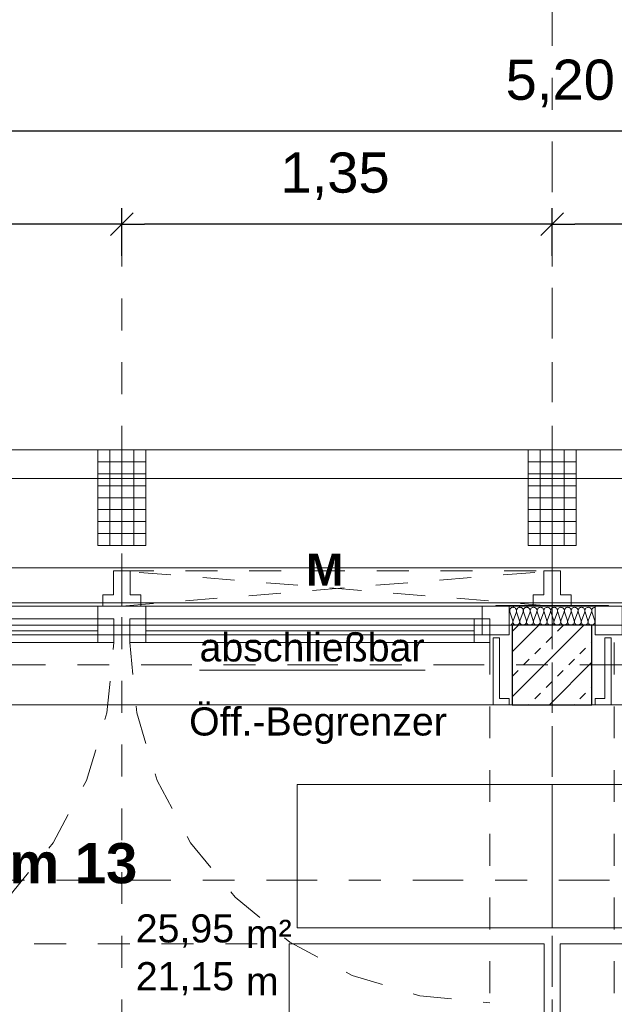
# Model space of a CAD drawing. Header units: metres. Extents: x -45.2 to 14.3, y -31.8 to 10.2.
# Tile 126 of 152: x -12.5 to -10.6, y -1.1 to 2. Entities that reach past the tile are written whole.
import ezdxf

# ---------------------------------------------------------------- set-up
doc = ezdxf.new("R2010")
doc.units = ezdxf.units.M
doc.header["$LTSCALE"] = 0.05
for name, pattern in [('1600.2032', [1.6, 0.8, -0.8]), ('Achsen 01', [5.291531, 3.175, -1.058062, 0.352704, -0.705764]), ('gestrichelt - 01', [2, 1, -1]), ('ISO-07 Punktiert', [0.889, 0.127, -0.762]), ('Raster 01', [2, 1, -1]), ('VW-01 Strichlinie kurz', [2, 1, -1])]:
    doc.linetypes.add(name, pattern=pattern)
doc.layers.get('0').update_dxf_attribs({"lineweight": 25})
for name, color, linetype, lineweight, true_color in [('013_Beton und Stahlbetonarbeiten-000 Brüstung', 7, 'Continuous', 9, 0xa6a6a6), ('014_Fassadenarbeiten-000 Aufsicht Betonfertigteile', 7, 'Continuous', 9, 0xc0c0c0), ('014_Fassadenarbeiten-330 mineralische Dämmung', 7, 'Continuous', 9, 0x666666), ('030_Sonnenschutzarbeiten-Bemassung', 7, 'Continuous', 13, 0xff6633), ('031_Metallbauarbeiten-330 Aufsicht Metallbauarbeiten', 7, 'Continuous', 9, 0xa6a6a6), ('032_Metallarbeiten-abschließbar', 7, 'Continuous', 13, 0x444444), ('032_Metallarbeiten-Fenster', 7, 'Continuous', 13, 0x444444), ('032_Metallarbeiten-Öffnungsbegrenzer', 7, 'Continuous', 13, 0x444444), ('AV1-Achsen', 1, 'Achsen 01', 18, 0xff0000), ('AV1-Bewegungsfläche', 7, 'gestrichelt - 01', 9, 0xd9d9d9), ('AV1-Einrichtung', 7, 'Continuous', 9, 0xa6a6a6), ('AV1-Raster', 7, 'Raster 01', 9, 0xa6a6a6)]:
    doc.layers.add(name, color=color, linetype=linetype, lineweight=lineweight, true_color=true_color)
for name, color, linetype, lineweight in [('013_Beton und Stahlbetonarbeiten-000 Unterzüge', 7, 'ISO-07 Punktiert', 13), ('013_Beton und Stahlbetonarbeiten-330 Außenstützen', 7, 'Continuous', 25), ('014_Fassadenarbeiten-330 Betonfertigteile vertikal', 7, 'Continuous', 9), ('027_Tischlerarbeiten-330 Innenfensterbänke', 7, 'Continuous', 9), ('030_Sonnenschutzarbeiten-Kasten+Behang', 7, 'Continuous', 5), ('030_Sonnenschutzarbeiten-Motor', 7, 'Continuous', 5), ('AV1-Schnitt Achsen', 7, 'Achsen 01', 18), ('AV1-Stempel-Raumstempel', 7, 'Continuous', 9), ('Bemaßung-Bemaßung', 7, 'Continuous', 9)]:
    doc.layers.add(name, color=color, linetype=linetype, lineweight=lineweight)
doc.styles.add('Arial', font='arial.ttf')
doc.styles.add('Arial (bold)', font='arialbd.ttf')

msp = doc.modelspace()

# ---------------------------------------------------------------- linework, layer by layer
at = {"color": 0, "linetype": 'Continuous', "lineweight": 15}
for p, q in [((-12.1146, 1.4188), (-12.1854, 1.3481)), ((-12.1854, 1.3481), (-12.1146, 1.4188)), ((-10.7646, 1.4188), (-10.8354, 1.3481)), ((-10.8354, 1.3481), (-10.7646, 1.4188))]:
    msp.add_line(p, q, dxfattribs=at)
at = {"color": 0, "linetype": 'ByBlock', "lineweight": -2}
for p, q in [((-12.15, 1.3835), (-12.2207, 1.3835)), ((-12.15, 1.3835), (-12.0793, 1.3835)), ((-10.8, 1.3835), (-10.8707, 1.3835)), ((-10.8, 1.3835), (-10.7293, 1.3835))]:
    msp.add_line(p, q, dxfattribs=at)
at = {"layer": '013_Beton und Stahlbetonarbeiten-000 Brüstung'}
for points in [[(-13.375, -0.125), (-13.375, 0.125), (-10.925, 0.125), (-10.925, -0.125)], [(-10.675, -0.125), (-10.675, 0.125), (-8.225, 0.125), (-8.225, -0.125)]]:
    msp.add_lwpolyline(points, close=True, dxfattribs=at)
at = {"layer": '013_Beton und Stahlbetonarbeiten-000 Unterzüge', "linetype": 'VW-01 Strichlinie kurz'}
for points in [[(-13.375, -0.125), (-13.375, 0.125), (-10.925, 0.125), (-10.925, -0.125)], [(-10.675, -0.125), (-10.675, 0.125), (-8.225, 0.125), (-8.225, -0.125)]]:
    msp.add_lwpolyline(points, close=True, dxfattribs=at)
at = {"layer": '013_Beton und Stahlbetonarbeiten-330 Außenstützen', "color": 251, "linetype": 'Continuous', "lineweight": 13, "true_color": 0x4c4c4c}
for p, q in [((-10.7002, 0.125), (-10.925, -0.0998)), ((-10.8417, 0.125), (-10.925, 0.0417)), ((-10.9248, 0.1061), (-10.9071, 0.1237)), ((-10.7834, 0.1061), (-10.7657, 0.1237)), ((-10.8187, 0.0707), (-10.8011, 0.0884)), ((-10.6773, 0.0707), (-10.675, 0.073)), ((-10.8541, 0.0354), (-10.8364, 0.053)), ((-10.7127, 0.0354), (-10.695, 0.053)), ((-10.8894, 0), (-10.8718, 0.0177)), ((-10.675, 0.0088), (-10.8088, -0.125)), ((-10.748, 0), (-10.7303, 0.0177)), ((-10.9248, -0.0354), (-10.9071, -0.0177)), ((-10.7834, -0.0354), (-10.7657, -0.0177)), ((-10.8187, -0.0707), (-10.8011, -0.053)), ((-10.8541, -0.1061), (-10.8364, -0.0884)), ((-10.7127, -0.1061), (-10.695, -0.0884)), ((-10.6773, -0.0707), (-10.675, -0.0684)), ((-10.873, -0.125), (-10.8718, -0.1237)), ((-10.7316, -0.125), (-10.7303, -0.1237))]:
    msp.add_line(p, q, dxfattribs=at)
at = {"layer": '013_Beton und Stahlbetonarbeiten-330 Außenstützen'}
msp.add_lwpolyline([(-10.675, 0.125), (-10.925, 0.125), (-10.925, -0.125), (-10.675, -0.125)], close=True, dxfattribs=at)
at = {"layer": '014_Fassadenarbeiten-000 Aufsicht Betonfertigteile'}
msp.add_lwpolyline([(0.675, 0.675), (-16.125, 0.675), (-16.125, 0.305), (0.305, 0.305)], close=True, dxfattribs=at)
at = {"layer": '014_Fassadenarbeiten-330 Betonfertigteile vertikal', "color": 8, "linetype": 'Continuous', "lineweight": 9, "true_color": 0x808080}
for p, q in [((-12.1875, 0.675), (-12.1875, 0.375)), ((-12.15, 0.675), (-12.15, 0.375)), ((-12.1125, 0.675), (-12.1125, 0.375)), ((-10.8375, 0.675), (-10.8375, 0.375)), ((-10.8, 0.675), (-10.8, 0.375)), ((-10.7625, 0.675), (-10.7625, 0.375))]:
    msp.add_line(p, q, dxfattribs=at)
at = {"layer": '014_Fassadenarbeiten-330 Betonfertigteile vertikal', "color": 8, "linetype": 'Continuous', "lineweight": 13, "true_color": 0x808080}
for p, q in [((-12.225, 0.6375), (-12.075, 0.6375)), ((-10.875, 0.6375), (-10.725, 0.6375)), ((-12.225, 0.6), (-12.075, 0.6)), ((-10.875, 0.6), (-10.725, 0.6)), ((-12.225, 0.5625), (-12.075, 0.5625)), ((-10.875, 0.5625), (-10.725, 0.5625)), ((-12.225, 0.525), (-12.075, 0.525)), ((-10.875, 0.525), (-10.725, 0.525)), ((-12.225, 0.4875), (-12.075, 0.4875)), ((-10.875, 0.4875), (-10.725, 0.4875)), ((-12.225, 0.45), (-12.075, 0.45)), ((-10.875, 0.45), (-10.725, 0.45)), ((-12.225, 0.4125), (-12.075, 0.4125)), ((-10.875, 0.4125), (-10.725, 0.4125))]:
    msp.add_line(p, q, dxfattribs=at)
at = {"layer": '014_Fassadenarbeiten-330 Betonfertigteile vertikal'}
for points in [[(-12.225, 0.675), (-12.075, 0.675), (-12.075, 0.375), (-12.225, 0.375)], [(-10.875, 0.675), (-10.725, 0.675), (-10.725, 0.375), (-10.875, 0.375)]]:
    msp.add_lwpolyline(points, close=True, dxfattribs=at)
at = {"layer": '014_Fassadenarbeiten-330 mineralische Dämmung'}
for points in [[(-10.8694, 0.167), (-10.869, 0.1689), (-10.8689, 0.1708), (-10.8692, 0.1727), (-10.8698, 0.1745), (-10.8707, 0.1762), (-10.8719, 0.1777), (-10.8734, 0.179), (-10.8734, 0.179), (-10.875, 0.1799), (-10.8768, 0.1806), (-10.8787, 0.181), (-10.8806, 0.181), (-10.8825, 0.1806), (-10.8843, 0.1799), (-10.8859, 0.179), (-10.8859, 0.179), (-10.8874, 0.1777), (-10.8886, 0.1762), (-10.8895, 0.1745), (-10.8901, 0.1727), (-10.8903, 0.1708), (-10.8903, 0.1689), (-10.8898, 0.167), (-10.8808, 0.139), (-10.8808, 0.139), (-10.8804, 0.1371), (-10.8803, 0.1352), (-10.8806, 0.1333), (-10.8812, 0.1315), (-10.8821, 0.1298), (-10.8833, 0.1283), (-10.8848, 0.127), (-10.8848, 0.127), (-10.8864, 0.1261), (-10.8882, 0.1254), (-10.8901, 0.125), (-10.892, 0.125), (-10.8939, 0.1254), (-10.8957, 0.1261), (-10.8973, 0.127), (-10.8973, 0.127), (-10.8988, 0.1283), (-10.9, 0.1298), (-10.9009, 0.1315), (-10.9015, 0.1333), (-10.9017, 0.1352), (-10.9017, 0.1371), (-10.9012, 0.139), (-10.8909, 0.167), (-10.8909, 0.167), (-10.8905, 0.1689), (-10.8904, 0.1708), (-10.8907, 0.1727), (-10.8912, 0.1745), (-10.8922, 0.1762), (-10.8934, 0.1777), (-10.8948, 0.179), (-10.8948, 0.179), (-10.8965, 0.1799), (-10.8982, 0.1806), (-10.9001, 0.181), (-10.9021, 0.181), (-10.9039, 0.1806), (-10.9057, 0.1799), (-10.9074, 0.179), (-10.9074, 0.179), (-10.9088, 0.1777), (-10.91, 0.1762), (-10.9109, 0.1745), (-10.9115, 0.1727), (-10.9118, 0.1708), (-10.9117, 0.1689), (-10.9113, 0.167), (-10.9023, 0.139), (-10.9023, 0.139), (-10.9019, 0.1371), (-10.9018, 0.1352), (-10.9021, 0.1333), (-10.9026, 0.1315), (-10.9036, 0.1298), (-10.9048, 0.1283), (-10.9062, 0.127), (-10.9062, 0.127), (-10.9079, 0.1261), (-10.9096, 0.1254), (-10.9115, 0.125), (-10.9135, 0.125), (-10.9153, 0.1254), (-10.9171, 0.1261), (-10.9188, 0.127), (-10.9188, 0.127), (-10.9202, 0.1283), (-10.9214, 0.1298), (-10.9223, 0.1315), (-10.9229, 0.1333), (-10.9232, 0.1352), (-10.9231, 0.1371), (-10.9227, 0.139), (-10.9123, 0.167), (-10.9123, 0.167), (-10.9119, 0.1689), (-10.9118, 0.1708), (-10.9121, 0.1727), (-10.9127, 0.1745), (-10.9136, 0.1762), (-10.9148, 0.1777), (-10.9163, 0.179), (-10.9163, 0.179), (-10.9179, 0.1799), (-10.9197, 0.1806), (-10.9216, 0.181), (-10.9235, 0.181), (-10.9254, 0.1806), (-10.9272, 0.1799), (-10.9288, 0.179), (-10.9288, 0.179), (-10.9303, 0.1777), (-10.9315, 0.1762), (-10.9324, 0.1745), (-10.933, 0.1727), (-10.9332, 0.1708), (-10.9332, 0.1689), (-10.9327, 0.167), (-10.9237, 0.139), (-10.9237, 0.139), (-10.9233, 0.1371), (-10.9232, 0.1352), (-10.9235, 0.1333), (-10.9241, 0.1315), (-10.925, 0.1298), (-10.9262, 0.1283), (-10.9277, 0.127), (-10.9294, 0.126), (-10.9312, 0.1254), (-10.9331, 0.125), (-10.935, 0.125)], [(-10.935, 0.1761), (-10.9341, 0.1744), (-10.9335, 0.1726), (-10.9333, 0.1707), (-10.9334, 0.1689), (-10.9338, 0.167), (-10.935, 0.1637)], [(-10.6764, 0.167), (-10.676, 0.169), (-10.6759, 0.171), (-10.6762, 0.173), (-10.6769, 0.1749), (-10.6779, 0.1766), (-10.6793, 0.1781), (-10.6809, 0.1793), (-10.6827, 0.1802), (-10.6846, 0.1808), (-10.6866, 0.181), (-10.6886, 0.1808), (-10.6905, 0.1802), (-10.6923, 0.1793), (-10.6939, 0.1781), (-10.6953, 0.1766), (-10.6963, 0.1749), (-10.697, 0.173), (-10.6973, 0.171), (-10.6972, 0.169), (-10.6968, 0.167), (-10.6878, 0.139), (-10.6878, 0.139), (-10.6874, 0.137), (-10.6873, 0.135), (-10.6876, 0.133), (-10.6883, 0.1311), (-10.6893, 0.1294), (-10.6907, 0.1279), (-10.6923, 0.1267), (-10.6941, 0.1257), (-10.696, 0.1252), (-10.698, 0.125), (-10.7, 0.1252), (-10.7019, 0.1257), (-10.7037, 0.1267), (-10.7053, 0.1279), (-10.7067, 0.1294), (-10.7077, 0.1311), (-10.7084, 0.133), (-10.7087, 0.135), (-10.7086, 0.137), (-10.7082, 0.139), (-10.6978, 0.167), (-10.6978, 0.167), (-10.6974, 0.169), (-10.6974, 0.171), (-10.6977, 0.173), (-10.6984, 0.1749), (-10.6994, 0.1766), (-10.7007, 0.1781), (-10.7023, 0.1793), (-10.7041, 0.1802), (-10.706, 0.1808), (-10.708, 0.181), (-10.7101, 0.1808), (-10.712, 0.1802), (-10.7138, 0.1793), (-10.7154, 0.1781), (-10.7167, 0.1766), (-10.7177, 0.1749), (-10.7184, 0.173), (-10.7187, 0.171), (-10.7187, 0.169), (-10.7182, 0.167), (-10.7092, 0.139), (-10.7092, 0.139), (-10.7088, 0.137), (-10.7088, 0.135), (-10.7091, 0.133), (-10.7098, 0.1311), (-10.7108, 0.1294), (-10.7121, 0.1279), (-10.7137, 0.1267), (-10.7155, 0.1257), (-10.7174, 0.1252), (-10.7194, 0.125), (-10.7215, 0.1252), (-10.7234, 0.1257), (-10.7252, 0.1267), (-10.7268, 0.1279), (-10.7281, 0.1294), (-10.7291, 0.1311), (-10.7298, 0.133), (-10.7301, 0.135), (-10.7301, 0.137), (-10.7296, 0.139), (-10.7193, 0.167), (-10.7193, 0.167), (-10.7189, 0.169), (-10.7188, 0.171), (-10.7191, 0.173), (-10.7198, 0.1749), (-10.7208, 0.1766), (-10.7222, 0.1781), (-10.7238, 0.1793), (-10.7256, 0.1802), (-10.7275, 0.1808), (-10.7295, 0.181), (-10.7315, 0.1808), (-10.7334, 0.1802), (-10.7352, 0.1793), (-10.7368, 0.1781), (-10.7382, 0.1766), (-10.7392, 0.1749), (-10.7399, 0.173), (-10.7402, 0.171), (-10.7401, 0.169), (-10.7397, 0.167), (-10.7307, 0.139), (-10.7307, 0.139), (-10.7303, 0.137), (-10.7302, 0.135), (-10.7305, 0.133), (-10.7312, 0.1311), (-10.7322, 0.1294), (-10.7336, 0.1279), (-10.7352, 0.1267), (-10.737, 0.1257), (-10.7389, 0.1252), (-10.7409, 0.125), (-10.7429, 0.1252), (-10.7448, 0.1257), (-10.7466, 0.1267), (-10.7482, 0.1279), (-10.7496, 0.1294), (-10.7506, 0.1311), (-10.7513, 0.133), (-10.7516, 0.135), (-10.7515, 0.137), (-10.7511, 0.139), (-10.7407, 0.167), (-10.7407, 0.167), (-10.7403, 0.169), (-10.7403, 0.171), (-10.7406, 0.173), (-10.7413, 0.1749), (-10.7423, 0.1766), (-10.7436, 0.1781), (-10.7452, 0.1793), (-10.747, 0.1802), (-10.7489, 0.1808), (-10.7509, 0.181), (-10.753, 0.1808), (-10.7549, 0.1802), (-10.7567, 0.1793), (-10.7583, 0.1781), (-10.7596, 0.1766), (-10.7606, 0.1749), (-10.7613, 0.173), (-10.7616, 0.171), (-10.7616, 0.169), (-10.7611, 0.167), (-10.7521, 0.139), (-10.7521, 0.139), (-10.7517, 0.137), (-10.7517, 0.135), (-10.752, 0.133), (-10.7527, 0.1311), (-10.7537, 0.1294), (-10.755, 0.1279), (-10.7566, 0.1267), (-10.7584, 0.1257), (-10.7603, 0.1252), (-10.7623, 0.125), (-10.7644, 0.1252), (-10.7663, 0.1257), (-10.7681, 0.1267), (-10.7697, 0.1279), (-10.771, 0.1294), (-10.772, 0.1311), (-10.7727, 0.133), (-10.773, 0.135), (-10.773, 0.137), (-10.7725, 0.139), (-10.7622, 0.167), (-10.7622, 0.167), (-10.7618, 0.169), (-10.7617, 0.171), (-10.762, 0.173), (-10.7627, 0.1749), (-10.7637, 0.1766), (-10.7651, 0.1781), (-10.7667, 0.1793), (-10.7685, 0.1802), (-10.7704, 0.1808), (-10.7724, 0.181), (-10.7744, 0.1808), (-10.7763, 0.1802), (-10.7781, 0.1793), (-10.7797, 0.1781), (-10.7811, 0.1766), (-10.7821, 0.1749), (-10.7828, 0.173), (-10.7831, 0.171), (-10.783, 0.169), (-10.7826, 0.167), (-10.7736, 0.139), (-10.7736, 0.139), (-10.7732, 0.137), (-10.7731, 0.135), (-10.7734, 0.133), (-10.7741, 0.1311), (-10.7751, 0.1294), (-10.7765, 0.1279), (-10.7781, 0.1267), (-10.7799, 0.1257), (-10.7818, 0.1252), (-10.7838, 0.125), (-10.7858, 0.1252), (-10.7877, 0.1257), (-10.7895, 0.1267), (-10.7911, 0.1279), (-10.7925, 0.1294), (-10.7935, 0.1311), (-10.7942, 0.133), (-10.7945, 0.135), (-10.7944, 0.137), (-10.794, 0.139), (-10.7836, 0.167), (-10.7836, 0.167), (-10.7832, 0.169), (-10.7832, 0.171), (-10.7835, 0.173), (-10.7842, 0.1749), (-10.7852, 0.1766), (-10.7865, 0.1781), (-10.7881, 0.1793), (-10.7899, 0.1802), (-10.7918, 0.1808), (-10.7938, 0.181), (-10.7959, 0.1808), (-10.7978, 0.1802), (-10.7996, 0.1793), (-10.8012, 0.1781), (-10.8025, 0.1766), (-10.8035, 0.1749), (-10.8042, 0.173), (-10.8045, 0.171), (-10.8045, 0.169), (-10.804, 0.167), (-10.795, 0.139), (-10.795, 0.139), (-10.7946, 0.137), (-10.7946, 0.135), (-10.7949, 0.133), (-10.7956, 0.1311), (-10.7966, 0.1294), (-10.7979, 0.1279), (-10.7995, 0.1267), (-10.8013, 0.1257), (-10.8032, 0.1252), (-10.8052, 0.125), (-10.8073, 0.1252), (-10.8092, 0.1257), (-10.811, 0.1267), (-10.8126, 0.1279), (-10.8139, 0.1294), (-10.8149, 0.1311), (-10.8156, 0.133), (-10.8159, 0.135), (-10.8159, 0.137), (-10.8154, 0.139), (-10.8051, 0.167), (-10.8051, 0.167), (-10.8047, 0.169), (-10.8046, 0.171), (-10.8049, 0.173), (-10.8056, 0.1749), (-10.8066, 0.1766), (-10.808, 0.1781), (-10.8096, 0.1793), (-10.8114, 0.1802), (-10.8133, 0.1808), (-10.8153, 0.181), (-10.8173, 0.1808), (-10.8192, 0.1802), (-10.821, 0.1793), (-10.8226, 0.1781), (-10.824, 0.1766), (-10.825, 0.1749), (-10.8257, 0.173), (-10.826, 0.171), (-10.8259, 0.169), (-10.8255, 0.167), (-10.8165, 0.139), (-10.8165, 0.139), (-10.8161, 0.137), (-10.816, 0.135), (-10.8163, 0.133), (-10.817, 0.1311), (-10.818, 0.1294), (-10.8194, 0.1279), (-10.821, 0.1267), (-10.8228, 0.1257), (-10.8247, 0.1252), (-10.8267, 0.125), (-10.8287, 0.1252), (-10.8306, 0.1257), (-10.8324, 0.1267), (-10.834, 0.1279), (-10.8354, 0.1294), (-10.8364, 0.1311), (-10.8371, 0.133), (-10.8374, 0.135), (-10.8373, 0.137), (-10.8369, 0.139), (-10.8265, 0.167), (-10.8265, 0.167), (-10.8261, 0.169), (-10.8261, 0.171), (-10.8264, 0.173), (-10.8271, 0.1749), (-10.8281, 0.1766), (-10.8294, 0.1781), (-10.831, 0.1793), (-10.8328, 0.1802), (-10.8347, 0.1808), (-10.8367, 0.181), (-10.8388, 0.1808), (-10.8407, 0.1802), (-10.8425, 0.1793), (-10.8441, 0.1781), (-10.8454, 0.1766), (-10.8464, 0.1749), (-10.8471, 0.173), (-10.8474, 0.171), (-10.8474, 0.169), (-10.8469, 0.167), (-10.8379, 0.139), (-10.8379, 0.139), (-10.8375, 0.137), (-10.8375, 0.135), (-10.8378, 0.133), (-10.8385, 0.1311), (-10.8395, 0.1294), (-10.8408, 0.1279), (-10.8424, 0.1267), (-10.8442, 0.1257), (-10.8461, 0.1252), (-10.8481, 0.125), (-10.8502, 0.1252), (-10.8521, 0.1257), (-10.8539, 0.1267), (-10.8555, 0.1279), (-10.8568, 0.1294), (-10.8578, 0.1311), (-10.8585, 0.133), (-10.8588, 0.135), (-10.8588, 0.137), (-10.8583, 0.139), (-10.848, 0.167), (-10.848, 0.167), (-10.8476, 0.169), (-10.8475, 0.171), (-10.8478, 0.173), (-10.8485, 0.1749), (-10.8495, 0.1766), (-10.8509, 0.1781), (-10.8525, 0.1793), (-10.8543, 0.1802), (-10.8562, 0.1808), (-10.8582, 0.181), (-10.8602, 0.1808), (-10.8621, 0.1802), (-10.8639, 0.1793), (-10.8655, 0.1781), (-10.8669, 0.1766), (-10.8679, 0.1749), (-10.8686, 0.173), (-10.8689, 0.171), (-10.8688, 0.169), (-10.8684, 0.167), (-10.8594, 0.139), (-10.8594, 0.139), (-10.859, 0.137), (-10.8589, 0.135), (-10.8592, 0.133), (-10.8599, 0.1311), (-10.8609, 0.1294), (-10.8623, 0.1279), (-10.8639, 0.1267), (-10.8657, 0.1257), (-10.8676, 0.1252), (-10.8696, 0.125), (-10.8716, 0.1252), (-10.8735, 0.1257), (-10.8753, 0.1267), (-10.8769, 0.1279), (-10.8783, 0.1294), (-10.8793, 0.1311), (-10.88, 0.133), (-10.8803, 0.135), (-10.8802, 0.137), (-10.8798, 0.139), (-10.8694, 0.167), (-10.8694, 0.167), (-10.869, 0.169), (-10.869, 0.171), (-10.8693, 0.173), (-10.87, 0.1749), (-10.871, 0.1766), (-10.8723, 0.1781), (-10.8739, 0.1793), (-10.8757, 0.1802), (-10.8776, 0.1808), (-10.8796, 0.181), (-10.8816, 0.1808), (-10.8836, 0.1802), (-10.8854, 0.1793), (-10.887, 0.1781), (-10.8883, 0.1766), (-10.8893, 0.1749), (-10.89, 0.173), (-10.8903, 0.171), (-10.8903, 0.169), (-10.8898, 0.167), (-10.8808, 0.139), (-10.8808, 0.139), (-10.8804, 0.137), (-10.8804, 0.135), (-10.8807, 0.133), (-10.8814, 0.1311), (-10.8824, 0.1294), (-10.8837, 0.1279), (-10.8853, 0.1267), (-10.8871, 0.1257), (-10.889, 0.1252), (-10.891, 0.125), (-10.8931, 0.1252), (-10.895, 0.1257), (-10.8968, 0.1267), (-10.8984, 0.1279), (-10.8997, 0.1294), (-10.9007, 0.1311), (-10.9014, 0.133), (-10.9017, 0.135), (-10.9017, 0.137), (-10.9012, 0.139), (-10.8909, 0.167), (-10.8909, 0.167), (-10.8905, 0.169), (-10.8904, 0.171), (-10.8907, 0.173), (-10.8914, 0.1749), (-10.8924, 0.1766), (-10.8938, 0.1781), (-10.8954, 0.1793), (-10.8972, 0.1802), (-10.8991, 0.1808), (-10.9011, 0.181), (-10.9031, 0.1808), (-10.905, 0.1802), (-10.9068, 0.1793), (-10.9084, 0.1781), (-10.9098, 0.1766), (-10.9108, 0.1749), (-10.9115, 0.173), (-10.9118, 0.171), (-10.9117, 0.169), (-10.9113, 0.167), (-10.9023, 0.139), (-10.9023, 0.139), (-10.9019, 0.137), (-10.9018, 0.135), (-10.9021, 0.133), (-10.9028, 0.1311), (-10.9038, 0.1294), (-10.9052, 0.1279), (-10.9068, 0.1267), (-10.9086, 0.1257), (-10.9105, 0.1252), (-10.9125, 0.125), (-10.9145, 0.1252), (-10.9164, 0.1257), (-10.9182, 0.1267), (-10.9198, 0.1279), (-10.9212, 0.1294), (-10.9222, 0.1311), (-10.9229, 0.133), (-10.9232, 0.135), (-10.9231, 0.137), (-10.9227, 0.139)], [(-10.665, 0.181), (-10.667, 0.1808), (-10.669, 0.1803), (-10.6708, 0.1794), (-10.6724, 0.1782), (-10.6738, 0.1767), (-10.6748, 0.1749), (-10.6755, 0.173), (-10.6758, 0.171), (-10.6758, 0.169), (-10.6753, 0.167), (-10.6664, 0.139), (-10.6664, 0.139), (-10.6659, 0.137), (-10.6659, 0.135), (-10.6662, 0.133), (-10.6669, 0.1311), (-10.6679, 0.1294), (-10.6692, 0.1279), (-10.6708, 0.1267), (-10.6726, 0.1257), (-10.6745, 0.1252), (-10.6766, 0.125), (-10.6786, 0.1252), (-10.6805, 0.1257), (-10.6823, 0.1267), (-10.6839, 0.1279), (-10.6852, 0.1294), (-10.6862, 0.1311), (-10.6869, 0.133), (-10.6872, 0.135), (-10.6872, 0.137), (-10.6867, 0.139), (-10.6764, 0.167), (-10.6764, 0.167), (-10.676, 0.169), (-10.6759, 0.171), (-10.6762, 0.173), (-10.6769, 0.1749), (-10.6779, 0.1766), (-10.6793, 0.1781), (-10.6809, 0.1793), (-10.6827, 0.1802), (-10.6846, 0.1808), (-10.6866, 0.181), (-10.6886, 0.1808), (-10.6905, 0.1802), (-10.6923, 0.1793), (-10.6939, 0.1781), (-10.6953, 0.1766), (-10.6963, 0.1749), (-10.697, 0.173), (-10.6973, 0.171), (-10.6972, 0.169), (-10.6968, 0.167), (-10.6878, 0.139), (-10.6878, 0.139), (-10.6874, 0.137), (-10.6873, 0.135), (-10.6876, 0.133), (-10.6883, 0.1311), (-10.6893, 0.1294), (-10.6907, 0.1279), (-10.6923, 0.1267), (-10.6941, 0.1257), (-10.696, 0.1252), (-10.698, 0.125), (-10.7, 0.1252), (-10.7019, 0.1257), (-10.7037, 0.1267), (-10.7053, 0.1279), (-10.7067, 0.1294), (-10.7077, 0.1311), (-10.7084, 0.133), (-10.7087, 0.135), (-10.7086, 0.137), (-10.7082, 0.139), (-10.6978, 0.167), (-10.6978, 0.167), (-10.6974, 0.169), (-10.6974, 0.171), (-10.6977, 0.173), (-10.6984, 0.1749), (-10.6994, 0.1766), (-10.7007, 0.1781), (-10.7023, 0.1793), (-10.7041, 0.1802), (-10.706, 0.1808), (-10.708, 0.181), (-10.7101, 0.1808), (-10.712, 0.1802), (-10.7138, 0.1793), (-10.7154, 0.1781), (-10.7167, 0.1766), (-10.7177, 0.1749), (-10.7184, 0.173), (-10.7187, 0.171), (-10.7187, 0.169), (-10.7182, 0.167)]]:
    msp.add_lwpolyline(points, dxfattribs=at)
at = {"layer": '027_Tischlerarbeiten-330 Innenfensterbänke'}
for points in [[(-10.935, -0.125), (-10.935, -0.105), (-10.965, -0.105), (-10.965, 0.085), (-10.985, 0.085), (-10.985, -0.125)], [(-10.665, -0.125), (-10.665, -0.105), (-10.635, -0.105), (-10.635, 0.085), (-10.615, 0.085), (-10.615, -0.125)]]:
    msp.add_lwpolyline(points, close=True, dxfattribs=at)
at = {"layer": '030_Sonnenschutzarbeiten-Bemassung', "color": 0, "lineweight": -2}
for p, q in [((-12.15, 1.2835), (-12.15, 1.4335)), ((-12.15, 1.2835), (-12.15, 1.4335)), ((-10.8, 1.2835), (-10.8, 1.4335)), ((-10.8, 1.2835), (-10.8, 1.4335)), ((-12.2207, 1.3835), (-13.4293, 1.3835)), ((-10.8707, 1.3835), (-12.0793, 1.3835)), ((-9.5207, 1.3835), (-10.7293, 1.3835))]:
    msp.add_line(p, q, dxfattribs=at)
at = {"layer": '030_Sonnenschutzarbeiten-Kasten+Behang', "color": 1, "linetype": '1600.2032', "lineweight": 18, "true_color": 0xff0000}
for p, q in [((-12.15, 0.185), (-10.8, 0.295)), ((-10.8, 0.185), (-12.15, 0.295))]:
    msp.add_line(p, q, dxfattribs=at)
at = {"layer": '030_Sonnenschutzarbeiten-Kasten+Behang', "color": 1, "linetype": 'Continuous', "lineweight": 18, "true_color": 0xff0000}
for points in [[(-12.176, 0.22), (-12.21, 0.22), (-12.21, 0.185), (-12.15, 0.185), (-12.15, 0.295), (-12.176, 0.295)], [(-12.124, 0.22), (-12.09, 0.22), (-12.09, 0.185), (-12.15, 0.185), (-12.15, 0.295), (-12.124, 0.295)], [(-10.826, 0.22), (-10.86, 0.22), (-10.86, 0.185), (-10.8, 0.185), (-10.8, 0.295), (-10.826, 0.295)], [(-10.774, 0.22), (-10.74, 0.22), (-10.74, 0.185), (-10.8, 0.185), (-10.8, 0.295), (-10.774, 0.295)]]:
    msp.add_lwpolyline(points, close=True, dxfattribs=at)
at = {"layer": '030_Sonnenschutzarbeiten-Kasten+Behang', "color": 1, "linetype": '1600.2032', "lineweight": 18, "true_color": 0xff0000}
msp.add_lwpolyline([(-10.8, 0.185), (-12.15, 0.185), (-12.15, 0.295), (-10.8, 0.295)], close=True, dxfattribs=at)
at = {"layer": '031_Metallbauarbeiten-330 Aufsicht Metallbauarbeiten'}
for points in [[(-13.425, 0.585), (-10.8, 0.585), (-10.8, 0.195), (-13.425, 0.195)], [(-10.8, 0.585), (-8.1, 0.585), (-8.1, 0.195), (-10.8, 0.195)]]:
    msp.add_lwpolyline(points, close=True, dxfattribs=at)
at = {"layer": '032_Metallarbeiten-abschließbar', "color": 12, "linetype": 'Continuous', "true_color": 0xdd0000}
msp.add_line((-11.9062, -0.0163), (-11.1985, -0.0163), dxfattribs=at)
at = {"layer": '032_Metallarbeiten-Fenster', "color": 7, "lineweight": 18}
for p, q in [((-13.255, 0.1075), (-12.225, 0.1075)), ((-11.045, 0.1075), (-12.075, 0.1075))]:
    msp.add_line(p, q, dxfattribs=at)
at = {"layer": '032_Metallarbeiten-Fenster', "color": 7, "linetype": 'gestrichelt - 01', "lineweight": 18}
for p, q in [((-10.995, 0.07), (-10.995, -1.06)), ((-10.605, 0.07), (-10.605, -1.06))]:
    msp.add_line(p, q, dxfattribs=at)
at = {"layer": '032_Metallarbeiten-Fenster', "color": 7, "linetype": 'Continuous', "lineweight": 9}
msp.add_lwpolyline([(-10.6231, 0.1843), (-10.9769, 0.1843), (-10.9769, 0.1863), (-10.6231, 0.1863)], close=True, dxfattribs=at)
at = {"layer": '032_Metallarbeiten-Fenster', "color": 7, "lineweight": 18}
for points in [[(-13.28, 0.095), (-13.28, 0.185), (-11.02, 0.185), (-11.02, 0.095)], [(-12.225, 0.185), (-12.075, 0.185), (-12.075, 0.095), (-12.225, 0.095)], [(-11.02, 0.185), (-11.02, 0.095), (-10.935, 0.095), (-10.935, 0.185)], [(-10.665, 0.095), (-10.58, 0.095), (-10.58, 0.185), (-10.665, 0.185)], [(-13.255, 0.145), (-12.225, 0.145), (-12.225, 0.07), (-13.255, 0.07)], [(-12.225, 0.145), (-12.175, 0.145), (-12.175, 0.07), (-12.225, 0.07)], [(-12.075, 0.145), (-12.125, 0.145), (-12.125, 0.07), (-12.075, 0.07)], [(-11.045, 0.145), (-12.075, 0.145), (-12.075, 0.07), (-11.045, 0.07)], [(-10.995, 0.145), (-11.045, 0.145), (-11.045, 0.07), (-10.995, 0.07)]]:
    msp.add_lwpolyline(points, close=True, dxfattribs=at)
at = {"layer": '032_Metallarbeiten-Fenster', "color": 7, "linetype": 'gestrichelt - 01', "lineweight": 18}
for points in [[(-13.305, -1.06), (-13.0845, -1.0383), (-12.8726, -0.974), (-12.6772, -0.8696), (-12.506, -0.729), (-12.3654, -0.5578), (-12.261, -0.3624), (-12.1967, -0.1505), (-12.175, 0.07)], [(-12.125, 0.07), (-12.1033, -0.1505), (-12.039, -0.3624), (-11.9346, -0.5578), (-11.794, -0.729), (-11.6228, -0.8696), (-11.4274, -0.974), (-11.2155, -1.0383), (-10.995, -1.06)]]:
    msp.add_lwpolyline(points, dxfattribs=at)
at = {"layer": 'AV1-Achsen'}
for p, q in [((-10.8, -26.5), (-10.8, 4.9)), ((-43.2844, 0), (4.2656, 0))]:
    msp.add_line(p, q, dxfattribs=at)
at = {"layer": 'AV1-Bewegungsfläche'}
msp.add_lwpolyline([(-11.625, -0.875), (-11.625, -2.675), (-12.625, -2.675), (-12.625, -0.875)], close=True, dxfattribs=at)
at = {"layer": 'AV1-Einrichtung'}
for points in [[(-11.6, -0.375), (-10.8, -0.375), (-10.8, -0.825), (-11.6, -0.825)], [(-10.8, -0.375), (-10, -0.375), (-10, -0.825), (-10.8, -0.825)], [(-11.625, -0.875), (-10.825, -0.875), (-10.825, -2.675), (-11.625, -2.675)], [(-10.775, -0.875), (-9.975, -0.875), (-9.975, -2.675), (-10.775, -2.675)]]:
    msp.add_lwpolyline(points, close=True, dxfattribs=at)
at = {"layer": 'AV1-Raster'}
for p, q in [((-12.15, -22.95), (-12.15, 1.35)), ((-10.8, -22.95), (-10.8, 1.35))]:
    msp.add_line(p, q, dxfattribs=at)
at = {"layer": 'AV1-Schnitt Achsen'}
msp.add_line((-43.35, -0.675), (4.2, -0.675), dxfattribs=at)
at = {"layer": 'Bemaßung-Bemaßung', "color": 0, "linetype": 'Continuous', "lineweight": -2}
msp.add_line((-8.2457, 1.675), (-13.3043, 1.675), dxfattribs=at)
at = {"layer": 'Defpoints', "color": 0, "lineweight": 0}
for p, q in [((-12.15, 1.3835), (-12.15, 1.3835)), ((-10.8, 1.3835), (-10.8, 1.3835)), ((-12.225, 0.675), (-12.225, 0.675)), ((-12.225, 0.675), (-12.225, 0.675)), ((-12.15, 0.675), (-12.15, 0.675)), ((-12.15, 0.675), (-12.15, 0.675)), ((-12.075, 0.675), (-12.075, 0.675)), ((-12.075, 0.675), (-12.075, 0.675)), ((-10.875, 0.675), (-10.875, 0.675)), ((-10.875, 0.675), (-10.875, 0.675)), ((-10.725, 0.675), (-10.725, 0.675)), ((-10.725, 0.675), (-10.725, 0.675)), ((-10.725, 0.675), (-10.725, 0.675)), ((-10.8, 0.449), (-10.8, 0.449)), ((-10.8, 0.449), (-10.8, 0.449)), ((-10.8, 0), (-10.8, 0)), ((-10.8, 0), (-10.8, 0)), ((-10.925, -0.125), (-10.925, -0.125)), ((-10.925, -0.125), (-10.925, -0.125)), ((-10.8, -0.125), (-10.8, -0.125)), ((-10.675, -0.125), (-10.675, -0.125)), ((-10.675, -0.125), (-10.675, -0.125))]:
    msp.add_line(p, q, dxfattribs=at)

# ---------------------------------------------------------------- texts
at = {"layer": '030_Sonnenschutzarbeiten-Bemassung', "color": 0, "insert": (-11.6525, 1.4587), "char_height": 0.12609, "attachment_point": 7, "style": 'Arial'}
msp.add_mtext('1,35', dxfattribs=at)
at = {"layer": '030_Sonnenschutzarbeiten-Motor', "color": 255, "insert": (-11.572, 0.2488), "char_height": 0.1009, "attachment_point": 7, "style": 'Arial (bold)'}
msp.add_mtext('M', dxfattribs=at)
at = {"layer": '032_Metallarbeiten-abschließbar', "color": 12, "true_color": 0xdd0000, "insert": (-11.9062, 0.0098), "char_height": 0.088263, "attachment_point": 7, "style": 'Arial'}
msp.add_mtext('abschließbar', dxfattribs=at)
at = {"layer": '032_Metallarbeiten-Öffnungsbegrenzer', "color": 7, "insert": (-11.9389, -0.248), "char_height": 0.088263, "attachment_point": 7, "style": 'Arial'}
msp.add_mtext('Öff.-Begrenzer', dxfattribs=at)
at = {"layer": 'AV1-Stempel-Raumstempel', "attachment_point": 7}
for s, insert, char_height, style in [('Büroraum 13', (-13.1879, -0.687), 0.12609, 'Arial (bold)'), ('25,95', (-12.1062, -0.8872), 0.08826, 'Arial'), ('m²', (-11.7607, -0.8879), 0.08826, 'Arial'), ('21,15', (-12.1062, -1.0372), 0.08826, 'Arial'), ('m', (-11.7607, -1.0368), 0.0883, 'Arial')]:
    msp.add_mtext(s, dxfattribs=dict(at, insert=insert, char_height=char_height, style=style))
at = {"layer": 'Bemaßung-Bemaßung', "color": 0, "insert": (-10.9459, 1.7502), "char_height": 0.12609, "attachment_point": 7, "style": 'Arial'}
msp.add_mtext('5,20', dxfattribs=at)

doc.saveas('drawing.dxf')
